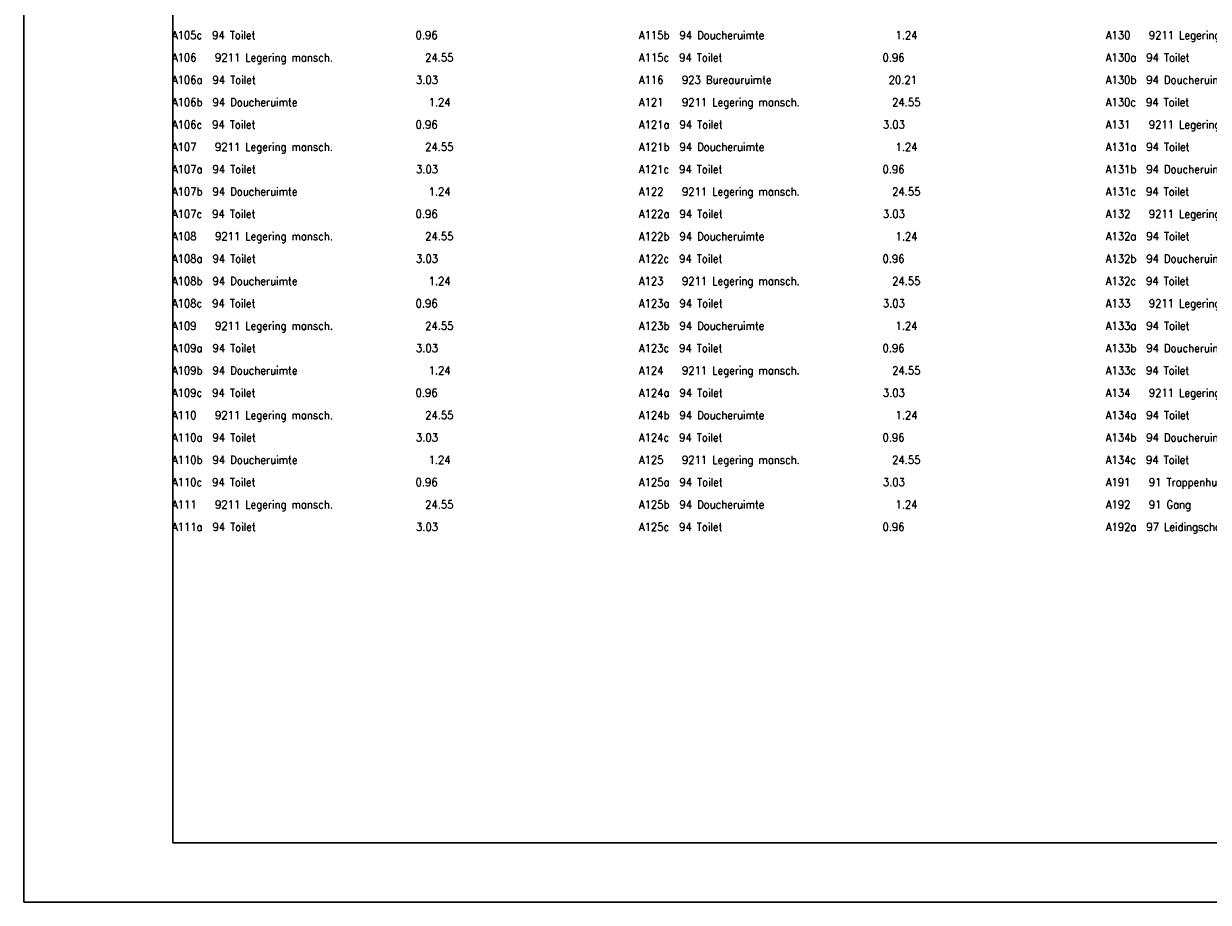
# Model space of a CAD drawing. Header units: metres. Extents: x 150884 to 151010, y 450410 to 450499.
# Tile 1 of 25: x 150884 to 150943, y 450410 to 450454. Entities that reach past the tile are written whole.
import ezdxf

# ---------------------------------------------------------------- set-up
doc = ezdxf.new("R2010")
doc.units = ezdxf.units.M
doc.header["$MEASUREMENT"] = 0
doc.layers.add('KADER', color=7, linetype='Continuous', lineweight=0)
doc.layers.add('LEGENDA', color=7, linetype='Continuous', lineweight=0)
doc.styles.add('Style-STANDARD', font='STANDARD.shx')

# ---------------------------------------------------------------- blocks, each defined once
blk = doc.blocks.new('DDELEG')
at = {"layer": 'LEGENDA', "color": 7, "linetype": 'Continuous', "lineweight": 0, "style": 'Style-STANDARD'}
for s, p in [('A105c  94 Toilet                            0.96', (0, -25.499)), ('A115b  94 Doucheruimte                      1.24', (31.32, -25.502)), ('A130   9211 Legering mansch.               24.55', (62.641, -25.5)), ('A106   9211 Legering mansch.               24.55', (-0.002, -27)), ('A115c  94 Toilet                            0.96', (31.321, -27.002)), ('A130a  94 Toilet                            3.03', (62.64, -27)), ('A106a  94 Toilet                            3.03', (0, -28.5)), ('A116   923 Bureauruimte                    20.21', (31.32, -28.5)), ('A130b  94 Doucheruimte                      1.24', (62.64, -28.5)), ('A106b  94 Doucheruimte                      1.24', (0, -30)), ('A121   9211 Legering mansch.               24.55', (31.32, -30)), ('A130c  94 Toilet                            0.96', (62.64, -30)), ('A106c  94 Toilet                            0.96', (0, -31.5)), ('A121a  94 Toilet                            3.03', (31.321, -31.5)), ('A131   9211 Legering mansch.               24.55', (62.64, -31.5)), ('A107   9211 Legering mansch.               24.55', (-0.002, -33)), ('A121b  94 Doucheruimte                      1.24', (31.321, -33)), ('A131a  94 Toilet                            3.03', (62.64, -33)), ('A107a  94 Toilet                            3.03', (0.001, -34.5)), ('A121c  94 Toilet                            0.96', (31.32, -34.5)), ('A131b  94 Doucheruimte                      1.24', (62.64, -34.5)), ('A107b  94 Doucheruimte                      1.24', (0, -36)), ('A122   9211 Legering mansch.               24.55', (31.32, -36)), ('A131c  94 Toilet                            0.96', (62.64, -36)), ('A107c  94 Toilet                            0.96', (0, -37.5)), ('A122a  94 Toilet                            3.03', (31.321, -37.5)), ('A132   9211 Legering mansch.               24.55', (62.64, -37.5)), ('A108   9211 Legering mansch.               24.55', (0.001, -39)), ('A122b  94 Doucheruimte                      1.24', (31.32, -39.002)), ('A132a  94 Toilet                            3.03', (62.641, -39)), ('A108a  94 Toilet                            3.03', (0.001, -40.501)), ('A122c  94 Toilet                            0.96', (31.32, -40.5)), ('A132b  94 Doucheruimte                      1.24', (62.64, -40.5)), ('A108b  94 Doucheruimte                      1.24', (0, -42.001)), ('A123   9211 Legering mansch.               24.55', (31.32, -42)), ('A132c  94 Toilet                            0.96', (62.64, -41.999)), ('A108c  94 Toilet                            0.96', (0, -43.5)), ('A123a  94 Toilet                            3.03', (31.32, -43.5)), ('A133   9211 Legering mansch.               24.55', (62.64, -43.5)), ('A109   9211 Legering mansch.               24.55', (0.001, -45)), ('A123b  94 Doucheruimte                      1.24', (31.32, -45)), ('A133a  94 Toilet                            3.03', (62.64, -45)), ('A109a  94 Toilet                            3.03', (0, -46.501)), ('A123c  94 Toilet                            0.96', (31.321, -46.5)), ('A133b  94 Doucheruimte                      1.24', (62.64, -46.5)), ('A109b  94 Doucheruimte                      1.24', (0, -48)), ('A124   9211 Legering mansch.               24.55', (31.32, -48)), ('A133c  94 Toilet                            0.96', (62.64, -48)), ('A109c  94 Toilet                            0.96', (0, -49.5)), ('A124a  94 Toilet                            3.03', (31.32, -49.5)), ('A134   9211 Legering mansch.               24.55', (62.64, -49.5)), ('A110   9211 Legering mansch.               24.55', (0, -51)), ('A124b  94 Doucheruimte                      1.24', (31.321, -51)), ('A134a  94 Toilet                            3.03', (62.64, -51)), ('A110a  94 Toilet                            3.03', (0, -52.501)), ('A124c  94 Toilet                            0.96', (31.32, -52.5)), ('A134b  94 Doucheruimte                      1.24', (62.64, -52.5)), ('A110b  94 Doucheruimte                      1.24', (0.001, -54.001)), ('A125   9211 Legering mansch.               24.55', (31.32, -54)), ('A134c  94 Toilet                            0.96', (62.64, -53.999)), ('A110c  94 Toilet                            0.96', (0, -55.5)), ('A125a  94 Toilet                            3.03', (31.32, -55.5)), ('A191   91 Trappenhuis                      21.09', (62.641, -55.5)), ('A111   9211 Legering mansch.               24.55', (0, -57)), ('A125b  94 Doucheruimte                      1.24', (31.32, -57)), ('A192   91 Gang                             64.39', (62.64, -57.002)), ('A111a  94 Toilet                            3.03', (0.001, -58.5)), ('A125c  94 Toilet                            0.96', (31.32, -58.5)), ('A192a  97 Leidingschacht                     0.5', (62.641, -58.502))]:
    blk.add_text(s, height=0.53998, rotation=359.99964, dxfattribs=at).set_placement(p)
blk = doc.blocks.new('A3L')
at = {"layer": 'KADER', "color": 7, "linetype": 'Continuous', "lineweight": 0}
blk.add_line((-82.002, -2.001), (-82.002, 57.399), dxfattribs=at)
at = {"layer": 'KADER', "color": 7, "linetype": 'Continuous', "lineweight": 30}
for p, q in [((-82, 57.4), (-82, -2)), ((-77, 55.4), (-77, 0)), ((-77, 0), (0, 0)), ((-82, -2), (2, -2.001))]:
    blk.add_line(p, q, dxfattribs=at)

msp = doc.modelspace()

# ---------------------------------------------------------------- block references
at = {"layer": 'KADER', "color": 7, "linetype": 'Continuous', "lineweight": 0, "xscale": 1.5, "yscale": 1.5, "zscale": 1.5}
msp.add_blockref('A3L', (151006.721, 450412.847), dxfattribs=at)
at = {"layer": 'LEGENDA', "color": 7, "linetype": 'Continuous', "lineweight": 0, "xscale": 0.7500000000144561, "yscale": 0.7500000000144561, "zscale": 0.7500000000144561, "rotation": 0.0003557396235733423}
msp.add_blockref('DDELEG', (150891.18, 450472.416), dxfattribs=at)

doc.saveas('drawing.dxf')
